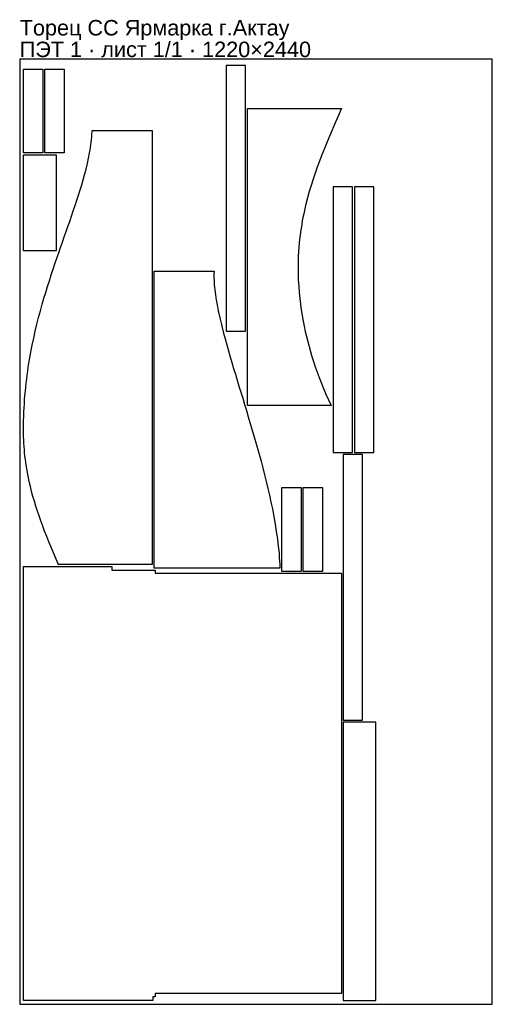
# Model space of a CAD drawing. Header units: millimetres. Extents: x 0 to 1220, y 0 to 2542.
import ezdxf

# ---------------------------------------------------------------- set-up
doc = ezdxf.new("R2010")
doc.units = ezdxf.units.MM
doc.layers.get('0').update_dxf_attribs({"linetype": 'CONTINUOUS'})
doc.layers.add('INFO', color=5, linetype='CONTINUOUS')
doc.styles.get("Standard").update_dxf_attribs({"font": 'arial.ttf'})

msp = doc.modelspace()

# ---------------------------------------------------------------- linework, layer by layer
for points in [[(0, 0), (1220, 0), (1220, 2440), (0, 2440)], [(532.737097, 1737.626974), (582.737097, 1737.626974), (582.737097, 2423.826974), (532.737097, 2423.826974)], [(59.999964, 2198.111185), (9.999964, 2198.111185), (9.999964, 2414.311185), (59.999964, 2414.311185)], [(114.999964, 2198.111185), (64.999964, 2198.111185), (64.999964, 2414.311185), (114.999964, 2414.311185)], [(830.335995, 2312.184249), (815.328649, 2277.392481), (800.397697, 2242.417887), (793.57402, 2226.069609), (786.860728, 2209.629111), (780.287587, 2193.079655), (773.884357, 2176.404504), (768.187602, 2160.989236), (762.68169, 2145.441301), (757.389582, 2129.747789), (752.334249, 2113.895785), (747.598742, 2098.080045), (743.128836, 2082.048914), (738.949378, 2065.791133), (736.976367, 2057.573716), (735.08534, 2049.295394), (733.144976, 2040.314548), (731.307164, 2031.259715), (729.575828, 2022.129123), (727.954895, 2012.921001), (726.448292, 2003.633579), (725.059951, 1994.265088), (723.793799, 1984.813759), (722.653765, 1975.277825), (721.532891, 1964.509472), (720.580189, 1953.630597), (719.801135, 1942.638732), (719.201195, 1931.531408), (718.785821, 1920.30616), (718.560453, 1908.96052), (718.530514, 1897.492015), (718.701411, 1885.89817), (719.248954, 1869.930271), (720.139856, 1854.003512), (721.370279, 1838.118697), (722.936389, 1822.27663), (724.688, 1807.604031), (726.722725, 1792.969634), (729.037494, 1778.37408), (731.62924, 1763.818014), (734.246586, 1750.505898), (737.091873, 1737.228023), (740.162736, 1723.984883), (743.456664, 1710.777536), (746.915368, 1697.809414), (750.577807, 1684.903926), (754.440265, 1672.061719), (758.499028, 1659.283437), (763.083195, 1645.600511), (767.885897, 1631.99321), (772.902506, 1618.46234), (778.128394, 1605.008706), (784.215796, 1590.053321), (790.552749, 1575.196698), (797.132777, 1560.439965), (803.9494, 1545.784249), (587.736816, 1545.784249), (587.736816, 2312.184249)], [(187.141192, 2253.952794), (187.141192, 2255.364149), (341.916992, 2255.364149), (341.916992, 2072.418127), (341.640285, 2068.37971), (341.542068, 2064.339084), (341.631313, 2060.302435), (341.916992, 2056.275949), (341.916992, 1135.164149), (99.295392, 1135.164149), (99.295392, 1136.154644), (99.291936, 1136.247909), (99.283013, 1136.330833), (99.269816, 1136.407228), (99.251656, 1136.483737), (99.226472, 1136.565652), (99.193177, 1136.65177), (86.948881, 1165.387906), (80.941424, 1179.769936), (75.03804, 1194.17809), (69.66731, 1207.591732), (64.420891, 1221.04742), (59.315353, 1234.554567), (54.36722, 1248.122599), (49.982389, 1260.625568), (45.756435, 1273.194986), (41.701998, 1285.838191), (37.831691, 1298.562551), (34.208312, 1311.19475), (30.788205, 1323.920175), (27.5834, 1336.746011), (24.605914, 1349.679487), (21.668633, 1363.730297), (19.02366, 1377.923425), (16.685991, 1392.268097), (14.670649, 1406.773609), (13.689703, 1414.959423), (12.816915, 1423.200117), (12.054929, 1431.497344), (11.406395, 1439.852762), (10.873969, 1448.268035), (10.460312, 1456.744831), (10.168095, 1465.284819), (9.999992, 1473.889675), (9.999992, 1495.536873), (10.178057, 1506.655004), (10.474219, 1517.699792), (10.885825, 1528.671766), (11.410219, 1539.571452), (12.044752, 1550.399375), (12.786772, 1561.156058), (13.633632, 1571.842022), (14.582682, 1582.457789), (15.631278, 1593.003875), (16.776773, 1603.480799), (18.016523, 1613.889075), (19.347884, 1624.229216), (20.768215, 1634.501735), (22.274871, 1644.707141), (23.865212, 1654.845942), (25.536595, 1664.918646), (28.846851, 1683.452822), (32.410632, 1701.763958), (36.211019, 1719.855262), (40.231089, 1737.729924), (44.453919, 1755.391123), (48.862578, 1772.842027), (53.440131, 1790.085793), (58.169636, 1807.125576), (62.625481, 1822.573835), (67.181764, 1837.855656), (71.825405, 1852.973467), (76.543315, 1867.929698), (81.3224, 1882.726787), (86.149559, 1897.367176), (91.011682, 1911.853314), (95.895651, 1926.187664), (100.719579, 1940.174363), (105.539396, 1954.018297), (110.342503, 1967.721865), (115.116294, 1981.287483), (119.848148, 1994.717585), (124.525436, 2008.014625), (129.135513, 2021.181082), (133.665717, 2034.219456), (138.438434, 2048.114289), (143.088069, 2061.866823), (147.598748, 2075.480281), (151.954561, 2088.957927), (156.13955, 2102.303062), (160.137708, 2115.519027), (163.932964, 2128.609199), (167.509178, 2141.576986), (171.229673, 2155.940684), (174.632996, 2170.160397), (177.696134, 2184.240955), (180.395885, 2198.187153), (181.602182, 2205.111347), (182.708834, 2212.003713), (183.712879, 2218.864821), (184.611341, 2225.695228), (185.401229, 2232.495476), (186.079537, 2239.266092), (186.643247, 2246.007582), (187.089326, 2252.720428), (187.106506, 2253.075362), (187.115919, 2253.339169), (187.121847, 2253.526569), (187.126412, 2253.659195), (187.129974, 2253.74062)], [(94.082764, 1944.911234), (9.999964, 1944.911234), (9.999964, 2193.111234), (94.082764, 2193.111234)], [(858.949671, 2110.564083), (808.949671, 2110.564083), (808.949671, 1424.364083), (858.949671, 1424.364083)], [(913.949671, 2110.564083), (863.949671, 2110.564083), (863.949671, 1424.364083), (913.949671, 1424.364083)], [(501.682154, 1892.16423), (501.475385, 1886.64314), (501.404418, 1880.997585), (501.465405, 1875.228824), (501.654654, 1869.338137), (501.968611, 1863.326836), (502.403833, 1857.196281), (502.95698, 1850.947876), (503.624792, 1844.583078), (504.404081, 1838.103393), (505.291717, 1831.510377), (506.28462, 1824.805635), (507.379753, 1817.990816), (508.57411, 1811.067611), (509.864718, 1804.037751), (511.248626, 1796.903003), (512.722903, 1789.665169), (514.170355, 1782.853111), (515.690905, 1775.955223), (517.282238, 1768.973014), (518.942048, 1761.90801), (520.668036, 1754.761754), (522.457907, 1747.535804), (526.220139, 1732.851125), (530.210464, 1717.866699), (534.410642, 1702.595425), (538.802462, 1687.050353), (543.367733, 1671.244658), (547.690827, 1656.533715), (552.130469, 1641.625116), (556.672652, 1626.52923), (561.303375, 1611.25648), (566.008633, 1595.817333), (570.774427, 1580.222297), (575.586754, 1564.481918), (580.431612, 1548.606776), (585.226584, 1532.833147), (590.026148, 1516.949026), (599.585371, 1484.89022), (609.001931, 1452.512418), (618.168505, 1419.898038), (622.961101, 1402.275299), (627.633486, 1384.620944), (632.168951, 1366.947945), (636.550799, 1349.269307), (640.762342, 1331.598063), (644.786912, 1313.947278), (648.607856, 1296.330048), (652.208546, 1278.759502), (655.954517, 1259.17837), (659.380984, 1239.690573), (662.464818, 1220.314631), (663.87104, 1210.674406), (665.182963, 1201.069112), (666.397719, 1191.501078), (667.512443, 1181.972634), (668.524281, 1172.486116), (669.430382, 1163.043859), (670.227904, 1153.648202), (670.914015, 1144.301485), (671.485889, 1135.006047), (671.940712, 1125.76423), (346.916992, 1125.76423), (346.916992, 1892.16423)], [(835.336218, 733.164083), (885.336218, 733.164083), (885.336218, 1419.364083), (835.336218, 1419.364083)], [(726.940637, 1117.564066), (676.940637, 1117.564066), (676.940637, 1333.764066), (726.940637, 1333.764066)], [(781.940637, 1117.564066), (731.940637, 1117.564066), (731.940637, 1333.764066), (781.940637, 1333.764066)], [(237.692985, 1120.764176), (349.9172, 1120.764176), (349.9172, 1112.564176), (830.336, 1112.564176), (830.336, 27.564176), (349.9172, 27.564176), (349.9172, 19.364176), (343.285229, 19.364176), (343.285229, 9.964176), (10, 9.964176), (10, 1130.164176), (237.692985, 1130.164176)], [(835.33606, 9.964193), (919.41886, 9.964193), (919.41886, 728.164193), (835.33606, 728.164193)]]:
    msp.add_lwpolyline(points, close=True)

# ---------------------------------------------------------------- texts
at = {"layer": 'INFO'}
for s, p in [('Торец СС Ярмарка г.Актау', (0, 2501)), ('ПЭТ 1 · лист 1/1 · 1220×2440', (0, 2445))]:
    msp.add_text(s, height=40, dxfattribs=at).set_placement(p)

doc.saveas('drawing.dxf')
